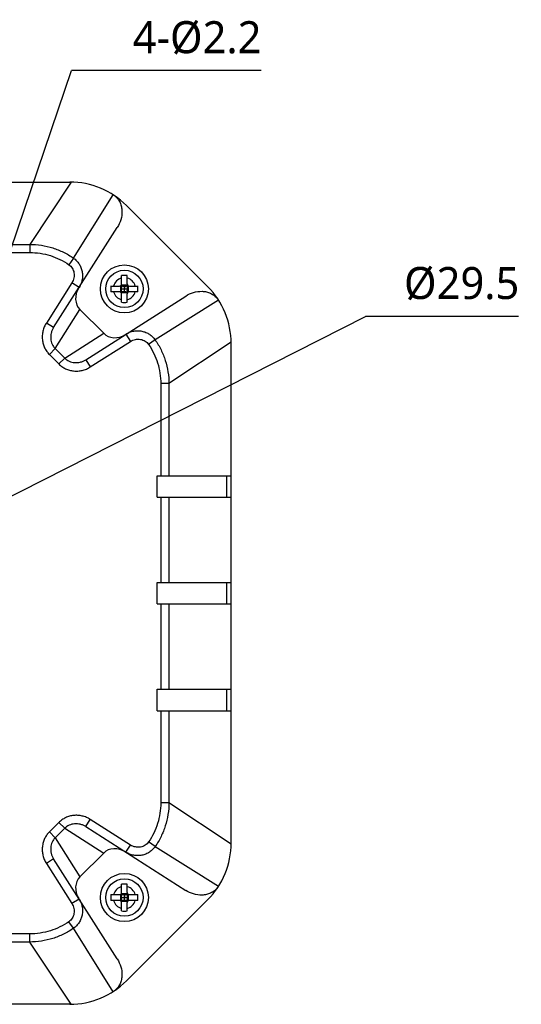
# Model space of a CAD drawing. Header units: millimetres. Extents: x 0 to 594, y 0 to 420.
# Tile 6 of 6: x 435 to 482, y 247 to 340. Entities that reach past the tile are written whole.
import ezdxf

# ---------------------------------------------------------------- set-up
doc = ezdxf.new("R2010")
doc.units = ezdxf.units.MM
doc.header["$LTSCALE"] = 32.67
doc.header["$PDMODE"] = 3
doc.header["$PDSIZE"] = 8
doc.layers.get('0').update_dxf_attribs({"linetype": 'CONTINUOUS'})
doc.layers.get('Defpoints').update_dxf_attribs({"linetype": 'CONTINUOUS'})
doc.layers.add('00_COMPONENTS', color=7, linetype='CONTINUOUS')
doc.layers.add('51__DRAFT_DIMS', color=7, linetype='CONTINUOUS')
doc.styles.get("Standard").update_dxf_attribs({"font": 'Roboto-Regular.ttf'})
doc.dimstyles.new('DIMSTYLE_2', dxfattribs={"dimtxt": 3, "dimasz": 3, "dimexe": 2.5, "dimexo": 0.5, "dimtad": 1, "dimdsep": 46, "dimtxsty": 'STANDARD', "dimblk": '_FILLED', "dimblk1": '_FILLED', "dimblk2": '_FILLED', "dimcen": 0.09, "dimclrt": 3, "dimazin": 2, "dimtp": 0.1, "dimtm": 0.1, "dimtfac": 1, "dimtofl": 0, "dimtmove": 0, "dimatfit": 1, "dimldrblk": '_FILLED', "dimfxl": 1, "dimtolj": 1, "dimarcsym": 0})
doc.dimstyles.new('DIMSTYLE_3', dxfattribs={"dimtxt": 3, "dimasz": 3, "dimexe": 2.5, "dimexo": 0.5, "dimtad": 1, "dimdsep": 46, "dimtxsty": 'STANDARD', "dimblk": '_FILLED', "dimblk1": '_FILLED', "dimblk2": '_FILLED', "dimcen": 0.09, "dimclrt": 3, "dimazin": 2, "dimtp": 0.2, "dimtm": 0.2, "dimtfac": 1, "dimtofl": 0, "dimtmove": 0, "dimatfit": 1, "dimldrblk": '_FILLED', "dimfxl": 1, "dimtolj": 1, "dimarcsym": 0})

# ---------------------------------------------------------------- blocks, each defined once
blk = doc.blocks.new('_FILLED')
at = {"color": 0, "linetype": 'ByBlock'}
blk.add_solid([(0, 0), (-1, 0.167), (-1, -0.167)], dxfattribs=at)
blk = doc.blocks.new('*D10')
at = {"layer": '51__DRAFT_DIMS', "color": 0, "lineweight": -2}
for p in [(405.84, 280.67), (481.726, 311.911)]:
    blk.add_line(p, (467.399, 311.911), dxfattribs=at)
at = {"layer": 'Defpoints', "color": 0}
for p in [(429.471, 292.663), (403.164, 279.312)]:
    blk.add_point(p, dxfattribs=at)
at = {"layer": '51__DRAFT_DIMS', "color": 0, "linetype": 'ByBlock', "lineweight": -2, "xscale": 3, "yscale": 3, "zscale": 3, "rotation": 206.9074937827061}
blk.add_blockref('_FILLED', (403.164, 279.312), dxfattribs=at)
at = {"layer": '51__DRAFT_DIMS', "color": 0, "insert": (471.016, 316.536), "char_height": 3, "attachment_point": 1, "line_spacing_factor": 0.9}
blk.add_mtext('\\A1;%%c29.5', dxfattribs=at)
blk = doc.blocks.new('*D11')
at = {"layer": '51__DRAFT_DIMS', "color": 0, "lineweight": -2}
for p in [(428.929, 302.786), (457.618, 334.933)]:
    blk.add_line(p, (439.865, 334.933), dxfattribs=at)
at = {"layer": 'Defpoints', "color": 0}
for p in [(428.672, 302.029), (427.963, 299.946)]:
    blk.add_point(p, dxfattribs=at)
at = {"layer": '51__DRAFT_DIMS', "color": 0, "linetype": 'ByBlock', "lineweight": -2, "xscale": 3, "yscale": 3, "zscale": 3, "rotation": 251.2127528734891}
blk.add_blockref('_FILLED', (427.963, 299.946), dxfattribs=at)
at = {"layer": '51__DRAFT_DIMS', "color": 0, "insert": (445.597, 339.558), "char_height": 3, "attachment_point": 1, "line_spacing_factor": 0.9}
blk.add_mtext('\\A1;4-%%c2.2', dxfattribs=at)

msp = doc.modelspace()

# ---------------------------------------------------------------- linework, layer by layer
at = {"layer": '00_COMPONENTS', "color": 0}
for p, q in [((392.924, 324.487), (439.711, 324.487)), ((439.828, 324.486), (435.943, 318.658)), ((440.042, 317.37), (443.754, 323.304)), ((445.014, 322.291), (452.621, 314.684)), ((438.178, 310.859), (444.149, 320.242)), ((418.017, 318.658), (435.943, 318.658)), ((435.943, 318.658), (435.943, 317.892)), ((418.017, 317.892), (435.943, 317.892)), ((440.042, 317.37), (439.612, 316.752)), ((444.547, 314.957), (444.547, 315.746)), ((445.087, 314.957), (445.087, 315.746)), ((439.901, 315.058), (437.503, 311.289)), ((440.576, 314.628), (439.901, 315.058)), ((443.559, 314.757), (444.347, 314.757)), ((444.445, 314.783), (444.445, 314.192)), ((444.489, 314.816), (444.536, 314.769)), ((444.522, 314.86), (445.113, 314.86)), ((444.547, 314.346), (444.547, 314.629)), ((444.57, 314.487), (444.547, 314.51)), ((444.547, 314.465), (444.57, 314.487)), ((444.547, 314.487), (445.087, 314.487)), ((444.676, 314.757), (444.959, 314.757)), ((444.817, 314.735), (444.795, 314.757)), ((444.84, 314.757), (444.817, 314.735)), ((444.817, 314.217), (444.817, 314.757)), ((445.087, 314.51), (445.065, 314.487)), ((445.065, 314.487), (445.087, 314.465)), ((445.087, 314.629), (445.087, 314.346)), ((445.146, 314.816), (445.099, 314.769)), ((445.19, 314.192), (445.19, 314.783)), ((445.287, 314.757), (446.076, 314.757)), ((441.189, 307.848), (450.573, 313.819)), ((444.347, 314.217), (443.559, 314.217)), ((444.489, 314.159), (444.536, 314.205)), ((445.113, 314.115), (444.522, 314.115)), ((444.547, 313.229), (444.547, 314.017)), ((444.959, 314.217), (444.676, 314.217)), ((444.795, 314.217), (444.817, 314.24)), ((444.817, 314.24), (444.84, 314.217)), ((445.087, 313.229), (445.087, 314.017)), ((445.146, 314.159), (445.099, 314.205)), ((446.076, 314.217), (445.287, 314.217)), ((453.634, 313.424), (447.7, 309.712)), ((438.331, 308.892), (440.656, 312.545)), ((440.656, 312.545), (442.875, 310.326)), ((438.178, 310.859), (437.503, 311.289)), ((439.222, 308.001), (442.875, 310.326)), ((444.958, 310.246), (445.388, 309.571)), ((441.619, 307.173), (445.388, 309.571)), ((447.7, 309.712), (447.082, 309.282)), ((454.817, 309.498), (448.988, 305.613)), ((454.817, 262.594), (454.817, 309.381)), ((438.331, 308.892), (437.785, 308.345)), ((437.785, 308.345), (438.675, 307.455)), ((438.331, 308.892), (439.222, 308.001)), ((439.222, 308.001), (438.675, 307.455)), ((441.189, 307.848), (441.619, 307.173)), ((448.988, 305.613), (448.222, 305.613)), ((448.222, 305.613), (448.222, 296.987)), ((448.988, 305.613), (448.988, 296.987)), ((447.897, 296.987), (454.817, 296.987)), ((447.897, 294.987), (447.897, 296.987)), ((454.407, 294.987), (454.407, 296.987)), ((447.897, 294.987), (454.817, 294.987)), ((448.222, 294.987), (448.222, 286.987)), ((448.988, 294.987), (448.988, 286.987)), ((447.897, 286.987), (454.817, 286.987)), ((447.897, 284.987), (447.897, 286.987)), ((454.407, 284.987), (454.407, 286.987)), ((447.897, 284.987), (454.817, 284.987)), ((448.222, 284.987), (448.222, 276.987)), ((448.988, 284.987), (448.988, 276.987)), ((447.897, 276.987), (454.817, 276.987)), ((447.897, 274.987), (447.897, 276.987)), ((454.407, 274.987), (454.407, 276.987)), ((447.897, 274.987), (454.817, 274.987)), ((448.222, 274.987), (448.222, 266.362)), ((448.988, 274.987), (448.988, 266.362)), ((448.988, 266.362), (448.222, 266.362)), ((454.817, 262.477), (448.988, 266.362)), ((441.189, 264.127), (441.619, 264.802)), ((445.388, 262.404), (441.619, 264.802)), ((438.675, 264.52), (437.785, 263.629)), ((439.222, 263.974), (438.331, 263.083)), ((439.222, 263.974), (438.675, 264.52)), ((439.222, 263.974), (442.875, 261.649)), ((441.189, 264.127), (450.573, 258.156)), ((438.331, 263.083), (437.785, 263.629)), ((438.331, 263.083), (440.656, 259.429)), ((444.958, 261.729), (445.388, 262.404)), ((447.7, 262.263), (447.082, 262.692)), ((447.7, 262.263), (453.634, 258.55)), ((438.178, 261.115), (437.503, 260.686)), ((444.149, 251.732), (438.178, 261.115)), ((442.875, 261.649), (440.656, 259.429)), ((437.503, 260.686), (439.901, 256.917)), ((444.547, 257.957), (444.547, 258.746)), ((445.087, 257.957), (445.087, 258.746)), ((440.576, 257.347), (439.901, 256.917)), ((443.559, 257.757), (444.347, 257.757)), ((444.445, 257.783), (444.445, 257.192)), ((444.489, 257.816), (444.536, 257.769)), ((444.522, 257.86), (445.113, 257.86)), ((444.547, 257.346), (444.547, 257.629)), ((444.57, 257.487), (444.547, 257.51)), ((444.547, 257.487), (445.087, 257.487)), ((444.547, 257.465), (444.57, 257.487)), ((444.676, 257.757), (444.959, 257.757)), ((444.817, 257.735), (444.795, 257.757)), ((444.817, 257.217), (444.817, 257.757)), ((444.84, 257.757), (444.817, 257.735)), ((452.621, 257.291), (445.014, 249.684)), ((445.087, 257.51), (445.065, 257.487)), ((445.065, 257.487), (445.087, 257.465)), ((445.087, 257.629), (445.087, 257.346)), ((445.146, 257.816), (445.099, 257.769)), ((445.19, 257.192), (445.19, 257.783)), ((445.287, 257.757), (446.076, 257.757)), ((444.347, 257.217), (443.559, 257.217)), ((444.489, 257.159), (444.536, 257.205)), ((445.113, 257.115), (444.522, 257.115)), ((444.547, 256.229), (444.547, 257.017)), ((444.959, 257.217), (444.676, 257.217)), ((444.795, 257.217), (444.817, 257.24)), ((444.817, 257.24), (444.84, 257.217)), ((445.087, 256.229), (445.087, 257.017)), ((445.146, 257.159), (445.099, 257.205)), ((446.076, 257.217), (445.287, 257.217)), ((440.042, 254.605), (439.612, 255.223)), ((443.754, 248.671), (440.042, 254.605)), ((435.943, 254.083), (396.692, 254.083)), ((435.943, 253.316), (435.943, 254.083)), ((435.943, 253.316), (396.692, 253.316)), ((439.828, 247.488), (435.943, 253.316)), ((439.711, 247.487), (392.924, 247.487))]:
    msp.add_line(p, q, dxfattribs=at)
for points in [[(444.57, 314.487), (444.611, 314.487), (444.652, 314.487)], [(444.652, 314.487), (444.735, 314.488), (444.776, 314.488), (444.858, 314.487)], [(444.817, 314.735), (444.817, 314.694), (444.817, 314.652)], [(444.817, 314.652), (444.818, 314.57), (444.818, 314.528)], [(444.818, 314.322), (444.817, 314.405), (444.817, 314.446), (444.818, 314.528)], [(444.858, 314.487), (444.9, 314.487), (444.982, 314.488)], [(444.982, 314.488), (445.024, 314.488), (445.065, 314.487)], [(444.817, 314.24), (444.818, 314.281), (444.818, 314.322)], [(444.57, 257.487), (444.611, 257.487), (444.652, 257.487)], [(444.652, 257.487), (444.735, 257.488), (444.776, 257.488), (444.858, 257.487)], [(444.817, 257.735), (444.817, 257.694), (444.817, 257.652)], [(444.817, 257.652), (444.818, 257.57), (444.818, 257.528)], [(444.818, 257.322), (444.817, 257.405), (444.817, 257.446), (444.818, 257.528)], [(444.817, 257.24), (444.818, 257.281), (444.818, 257.322)], [(444.858, 257.487), (444.9, 257.487), (444.982, 257.488)], [(444.982, 257.488), (445.024, 257.488), (445.065, 257.487)]]:
    msp.add_lwpolyline(points, dxfattribs=at)
for centre, radius in [((444.817, 314.487), 2.25), ((444.817, 314.487), 1.75), ((444.817, 257.487), 2.25), ((444.817, 257.487), 1.75)]:
    msp.add_circle(centre, radius, dxfattribs=at)
for centre, radius, start, end in [((439.711, 316.987), 7.5, 45, 90), ((444.817, 314.487), 1.05, 104.9006, 165.0994), ((444.817, 310.91), 4.844, 86.80445, 93.19555), ((444.817, 314.487), 1.05, 14.9006, 75.0994), ((448.392, 314.492), 4.841, 176.85275, 180.05017), ((448.392, 314.483), 4.841, 179.94983, 183.14725), ((444.347, 314.957), 0.2, 270, 360), ((445.287, 314.957), 0.2, 180, 270), ((441.243, 314.492), 4.841, 359.94983, 3.14725), ((441.243, 314.483), 4.841, 356.85275, 0.05017), ((447.317, 309.381), 7.5, 0, 45), ((444.817, 314.487), 1.05, 194.9006, 255.0994), ((444.347, 314.017), 0.2, 0, 90), ((444.817, 314.487), 1.05, 284.9006, 345.0994), ((445.287, 314.017), 0.2, 90, 180), ((444.817, 318.065), 4.844, 266.80445, 273.19555), ((447.317, 262.594), 7.5, 315, 360), ((444.817, 257.487), 1.05, 104.9006, 165.0994), ((444.817, 253.91), 4.844, 86.80445, 93.19555), ((444.817, 257.487), 1.05, 14.9006, 75.0994), ((448.392, 257.492), 4.841, 176.85275, 180.05017), ((448.392, 257.483), 4.841, 179.94983, 183.14725), ((444.347, 257.957), 0.2, 270, 360), ((445.287, 257.957), 0.2, 180, 270), ((441.243, 257.492), 4.841, 359.94983, 3.14725), ((441.243, 257.483), 4.841, 356.85275, 0.05017), ((444.817, 257.487), 1.05, 194.9006, 255.0994), ((444.347, 257.017), 0.2, 0, 90), ((444.817, 257.487), 1.05, 284.9006, 345.0994), ((445.287, 257.017), 0.2, 90, 180), ((444.817, 261.065), 4.844, 266.80445, 273.19555), ((439.711, 254.987), 7.5, 270, 315)]:
    msp.add_arc(centre, radius, start, end, dxfattribs=at)
for centre, major_axis, start_param, end_param in [((441.83, 313.805), (1.032, 1.383), -4.62693, -3.267237), ((444.135, 311.5), (1.383, 1.032), -3.015949, -1.656256), ((444.135, 260.475), (1.383, -1.032), 1.656256, 3.015949), ((441.83, 258.17), (-1.032, 1.383), 0.125644, 1.485337)]:
    msp.add_ellipse(centre, major_axis=major_axis, ratio=0.86873, start_param=start_param, end_param=end_param, dxfattribs=at)
for points, knots in [([(443.886, 323.218), (443.942, 323.176), (444.049, 323.084), (444.237, 322.875), (444.42, 322.575), (444.552, 322.178), (444.617, 321.634), (444.519, 320.958), (444.291, 320.466), (444.149, 320.242)], [0, 0, 0, 0, 0.064423, 0.128859, 0.25705, 0.384117, 0.509796, 0.756568, 1, 1, 1, 1]), ([(435.943, 318.658), (436.311, 318.656), (437.045, 318.598), (438.113, 318.347), (439.124, 317.943), (439.747, 317.575), (440.042, 317.37)], [0, 0, 0, 0, 0.253605, 0.504159, 0.752594, 1, 1, 1, 1]), ([(435.943, 317.892), (436.273, 317.892), (436.93, 317.843), (437.887, 317.623), (438.791, 317.264), (439.349, 316.936), (439.612, 316.752)], [0, 0, 0, 0, 0.254029, 0.504648, 0.752899, 1, 1, 1, 1]), ([(440.042, 317.37), (440.146, 317.298), (440.339, 317.135), (440.578, 316.838), (440.757, 316.499), (440.869, 316.129), (440.909, 315.742), (440.875, 315.352), (440.766, 314.973), (440.646, 314.739), (440.576, 314.628)], [0, 0, 0, 0, 0.122409, 0.245255, 0.368837, 0.493356, 0.618879, 0.745329, 0.87249, 1, 1, 1, 1]), ([(439.612, 316.752), (439.674, 316.709), (439.79, 316.61), (439.932, 316.428), (440.036, 316.22), (440.099, 315.992), (440.118, 315.752), (440.092, 315.51), (440.021, 315.274), (439.945, 315.127), (439.901, 315.058)], [0, 0, 0, 0, 0.119512, 0.239949, 0.361951, 0.485935, 0.612044, 0.740107, 0.869667, 1, 1, 1, 1]), ([(444.536, 314.769), (444.537, 314.757), (444.544, 314.711), (444.547, 314.664), (444.547, 314.629)], [0, 0, 0, 0, 0.256621, 1, 1, 1, 1]), ([(444.676, 314.757), (444.664, 314.757), (444.617, 314.759), (444.571, 314.764), (444.536, 314.769)], [0, 0, 0, 0, 0.242917, 1, 1, 1, 1]), ([(444.959, 314.757), (444.971, 314.757), (445.018, 314.759), (445.064, 314.764), (445.099, 314.769)], [0, 0, 0, 0, 0.242917, 1, 1, 1, 1]), ([(445.099, 314.769), (445.098, 314.757), (445.091, 314.711), (445.087, 314.664), (445.087, 314.629)], [0, 0, 0, 0, 0.256621, 1, 1, 1, 1]), ([(444.536, 314.205), (444.537, 314.217), (444.544, 314.264), (444.547, 314.311), (444.547, 314.346)], [0, 0, 0, 0, 0.256621, 1, 1, 1, 1]), ([(444.676, 314.217), (444.664, 314.217), (444.617, 314.216), (444.571, 314.211), (444.536, 314.205)], [0, 0, 0, 0, 0.242917, 1, 1, 1, 1]), ([(444.959, 314.217), (444.971, 314.217), (445.018, 314.216), (445.064, 314.211), (445.099, 314.205)], [0, 0, 0, 0, 0.242917, 1, 1, 1, 1]), ([(445.099, 314.205), (445.098, 314.217), (445.091, 314.264), (445.087, 314.311), (445.087, 314.346)], [0, 0, 0, 0, 0.256621, 1, 1, 1, 1]), ([(450.573, 313.819), (450.796, 313.961), (451.288, 314.189), (451.964, 314.287), (452.508, 314.222), (452.905, 314.09), (453.205, 313.907), (453.414, 313.719), (453.506, 313.612), (453.548, 313.556)], [0, 0, 0, 0, 0.243432, 0.490204, 0.615883, 0.74295, 0.871141, 0.935577, 1, 1, 1, 1]), ([(437.503, 311.289), (437.429, 311.173), (437.301, 310.929), (437.173, 310.537), (437.112, 310.133), (437.12, 309.729), (437.195, 309.337), (437.333, 308.969), (437.529, 308.633), (437.695, 308.435), (437.785, 308.345)], [0, 0, 0, 0, 0.129285, 0.257996, 0.385598, 0.511712, 0.636143, 0.758892, 0.880159, 1, 1, 1, 1]), ([(438.178, 310.859), (438.128, 310.781), (438.041, 310.616), (437.952, 310.353), (437.908, 310.082), (437.908, 309.812), (437.953, 309.55), (438.04, 309.305), (438.165, 309.082), (438.273, 308.951), (438.331, 308.892)], [0, 0, 0, 0, 0.13118, 0.261524, 0.39027, 0.516869, 0.641036, 0.762771, 0.882354, 1, 1, 1, 1]), ([(444.958, 310.246), (445.069, 310.316), (445.303, 310.436), (445.682, 310.545), (446.072, 310.579), (446.459, 310.539), (446.829, 310.427), (447.168, 310.248), (447.465, 310.009), (447.628, 309.816), (447.7, 309.712)], [0, 0, 0, 0, 0.127543, 0.2547, 0.381146, 0.506666, 0.63118, 0.754759, 0.877601, 1, 1, 1, 1]), ([(445.388, 309.571), (445.457, 309.615), (445.604, 309.691), (445.84, 309.762), (446.082, 309.788), (446.322, 309.769), (446.55, 309.706), (446.758, 309.602), (446.94, 309.46), (447.039, 309.344), (447.082, 309.282)], [0, 0, 0, 0, 0.130367, 0.259923, 0.387982, 0.514086, 0.638066, 0.760064, 0.880498, 1, 1, 1, 1]), ([(447.082, 309.282), (447.266, 309.019), (447.594, 308.461), (447.953, 307.557), (448.173, 306.6), (448.222, 305.943), (448.222, 305.613)], [0, 0, 0, 0, 0.247109, 0.495361, 0.745982, 1, 1, 1, 1]), ([(447.7, 309.712), (447.905, 309.417), (448.273, 308.794), (448.677, 307.783), (448.928, 306.715), (448.986, 305.981), (448.988, 305.613)], [0, 0, 0, 0, 0.247414, 0.49585, 0.746407, 1, 1, 1, 1]), ([(439.222, 308.001), (439.281, 307.942), (439.412, 307.835), (439.635, 307.709), (439.881, 307.623), (440.142, 307.578), (440.412, 307.578), (440.683, 307.622), (440.946, 307.711), (441.111, 307.798), (441.189, 307.848)], [0, 0, 0, 0, 0.117858, 0.237412, 0.359136, 0.483296, 0.609887, 0.738626, 0.868972, 1, 1, 1, 1]), ([(438.675, 307.455), (438.766, 307.364), (438.963, 307.198), (439.299, 307.002), (439.668, 306.864), (440.06, 306.79), (440.464, 306.782), (440.868, 306.843), (441.259, 306.971), (441.503, 307.099), (441.619, 307.173)], [0, 0, 0, 0, 0.120057, 0.241293, 0.364031, 0.488452, 0.614558, 0.742152, 0.870865, 1, 1, 1, 1]), ([(448.222, 266.362), (448.222, 266.032), (448.173, 265.375), (447.953, 264.418), (447.594, 263.514), (447.266, 262.956), (447.082, 262.692)], [0, 0, 0, 0, 0.254029, 0.504648, 0.752899, 1, 1, 1, 1]), ([(448.988, 266.362), (448.986, 265.994), (448.928, 265.26), (448.677, 264.192), (448.273, 263.181), (447.905, 262.558), (447.7, 262.263)], [0, 0, 0, 0, 0.253605, 0.504159, 0.752594, 1, 1, 1, 1]), ([(441.619, 264.802), (441.503, 264.876), (441.259, 265.004), (440.867, 265.132), (440.463, 265.193), (440.059, 265.185), (439.667, 265.11), (439.299, 264.972), (438.963, 264.776), (438.765, 264.61), (438.675, 264.52)], [0, 0, 0, 0, 0.129285, 0.257996, 0.385598, 0.511712, 0.636143, 0.758892, 0.880159, 1, 1, 1, 1]), ([(441.189, 264.127), (441.111, 264.177), (440.946, 264.264), (440.683, 264.353), (440.412, 264.397), (440.142, 264.397), (439.88, 264.352), (439.635, 264.265), (439.412, 264.14), (439.281, 264.032), (439.222, 263.974)], [0, 0, 0, 0, 0.13118, 0.261524, 0.39027, 0.516869, 0.641036, 0.762771, 0.882354, 1, 1, 1, 1]), ([(437.785, 263.629), (437.694, 263.539), (437.528, 263.342), (437.332, 263.006), (437.194, 262.637), (437.12, 262.245), (437.112, 261.841), (437.173, 261.437), (437.301, 261.046), (437.429, 260.802), (437.503, 260.686)], [0, 0, 0, 0, 0.120057, 0.241293, 0.364031, 0.488452, 0.614558, 0.742152, 0.870865, 1, 1, 1, 1]), ([(438.331, 263.083), (438.272, 263.024), (438.165, 262.893), (438.039, 262.67), (437.953, 262.424), (437.908, 262.163), (437.908, 261.893), (437.952, 261.622), (438.041, 261.358), (438.128, 261.194), (438.178, 261.115)], [0, 0, 0, 0, 0.117858, 0.237412, 0.359136, 0.483296, 0.609887, 0.738626, 0.868972, 1, 1, 1, 1]), ([(447.7, 262.263), (447.628, 262.159), (447.465, 261.965), (447.168, 261.727), (446.829, 261.548), (446.459, 261.436), (446.072, 261.396), (445.682, 261.43), (445.303, 261.539), (445.069, 261.658), (444.958, 261.729)], [0, 0, 0, 0, 0.122409, 0.245255, 0.368837, 0.493356, 0.618879, 0.745329, 0.87249, 1, 1, 1, 1]), ([(447.082, 262.692), (447.039, 262.63), (446.94, 262.514), (446.758, 262.373), (446.55, 262.269), (446.322, 262.205), (446.082, 262.186), (445.84, 262.213), (445.604, 262.284), (445.457, 262.359), (445.388, 262.404)], [0, 0, 0, 0, 0.119512, 0.239949, 0.361951, 0.485935, 0.612044, 0.740107, 0.869667, 1, 1, 1, 1]), ([(453.548, 258.419), (453.506, 258.363), (453.414, 258.256), (453.205, 258.068), (452.905, 257.884), (452.508, 257.753), (451.964, 257.688), (451.288, 257.786), (450.796, 258.014), (450.573, 258.156)], [0, 0, 0, 0, 0.064423, 0.128859, 0.25705, 0.384117, 0.509796, 0.756568, 1, 1, 1, 1]), ([(440.576, 257.347), (440.646, 257.236), (440.766, 257.001), (440.875, 256.623), (440.909, 256.233), (440.869, 255.846), (440.757, 255.476), (440.578, 255.137), (440.339, 254.84), (440.146, 254.676), (440.042, 254.605)], [0, 0, 0, 0, 0.127543, 0.2547, 0.381146, 0.506666, 0.63118, 0.754759, 0.877601, 1, 1, 1, 1]), ([(444.536, 257.769), (444.537, 257.757), (444.544, 257.711), (444.547, 257.664), (444.547, 257.629)], [0, 0, 0, 0, 0.256621, 1, 1, 1, 1]), ([(444.676, 257.757), (444.664, 257.757), (444.617, 257.759), (444.571, 257.764), (444.536, 257.769)], [0, 0, 0, 0, 0.242917, 1, 1, 1, 1]), ([(444.536, 257.205), (444.537, 257.217), (444.544, 257.264), (444.547, 257.311), (444.547, 257.346)], [0, 0, 0, 0, 0.256621, 1, 1, 1, 1]), ([(444.959, 257.757), (444.971, 257.757), (445.018, 257.759), (445.064, 257.764), (445.099, 257.769)], [0, 0, 0, 0, 0.242917, 1, 1, 1, 1]), ([(445.099, 257.769), (445.098, 257.757), (445.091, 257.711), (445.087, 257.664), (445.087, 257.629)], [0, 0, 0, 0, 0.256621, 1, 1, 1, 1]), ([(445.099, 257.205), (445.098, 257.217), (445.091, 257.264), (445.087, 257.311), (445.087, 257.346)], [0, 0, 0, 0, 0.256621, 1, 1, 1, 1]), ([(439.901, 256.917), (439.945, 256.848), (440.021, 256.701), (440.092, 256.465), (440.118, 256.222), (440.099, 255.983), (440.036, 255.755), (439.932, 255.547), (439.79, 255.365), (439.674, 255.266), (439.612, 255.223)], [0, 0, 0, 0, 0.130367, 0.259923, 0.387982, 0.514086, 0.638066, 0.760064, 0.880498, 1, 1, 1, 1]), ([(444.676, 257.217), (444.664, 257.217), (444.617, 257.216), (444.571, 257.211), (444.536, 257.205)], [0, 0, 0, 0, 0.242917, 1, 1, 1, 1]), ([(444.959, 257.217), (444.971, 257.217), (445.018, 257.216), (445.064, 257.211), (445.099, 257.205)], [0, 0, 0, 0, 0.242917, 1, 1, 1, 1]), ([(439.612, 255.223), (439.349, 255.039), (438.791, 254.711), (437.887, 254.352), (436.93, 254.132), (436.273, 254.083), (435.943, 254.083)], [0, 0, 0, 0, 0.247109, 0.495361, 0.745982, 1, 1, 1, 1]), ([(440.042, 254.605), (439.747, 254.399), (439.124, 254.032), (438.113, 253.628), (437.045, 253.377), (436.311, 253.318), (435.943, 253.316)], [0, 0, 0, 0, 0.247414, 0.49585, 0.746407, 1, 1, 1, 1]), ([(444.149, 251.732), (444.291, 251.509), (444.519, 251.017), (444.617, 250.341), (444.552, 249.797), (444.42, 249.4), (444.237, 249.1), (444.049, 248.891), (443.942, 248.799), (443.886, 248.757)], [0, 0, 0, 0, 0.243432, 0.490204, 0.615883, 0.74295, 0.871141, 0.935577, 1, 1, 1, 1])]:
    msp.add_open_spline(points, degree=3, knots=knots, dxfattribs=at)

# ---------------------------------------------------------------- dimensions: what is measured, and where the dimension line sits
at = {"layer": '51__DRAFT_DIMS', "color": 0}
for p1, p2, text, dimstyle, picture, middle in [((428.672, 302.029), (427.963, 299.946), '4-%%c<>', 'DIMSTYLE_2', '*D11', (451.608, 334.933)), ((429.471, 292.663), (403.164, 279.312), '%%c<>', 'DIMSTYLE_3', '*D10', (476.371, 311.911))]:
    dim = msp.add_diameter_dim_2p(p1=p1, p2=p2, text=text, dimstyle=dimstyle, override={"dimtih": 1, "dimtoh": 1, "dimpost": '<>', "dimclrt": 0}, dxfattribs=at)
    dim.commit()
    dim.dimension.update_dxf_attribs({"geometry": picture, "text_midpoint": middle, "dimtype": 163})

doc.saveas('drawing.dxf')
